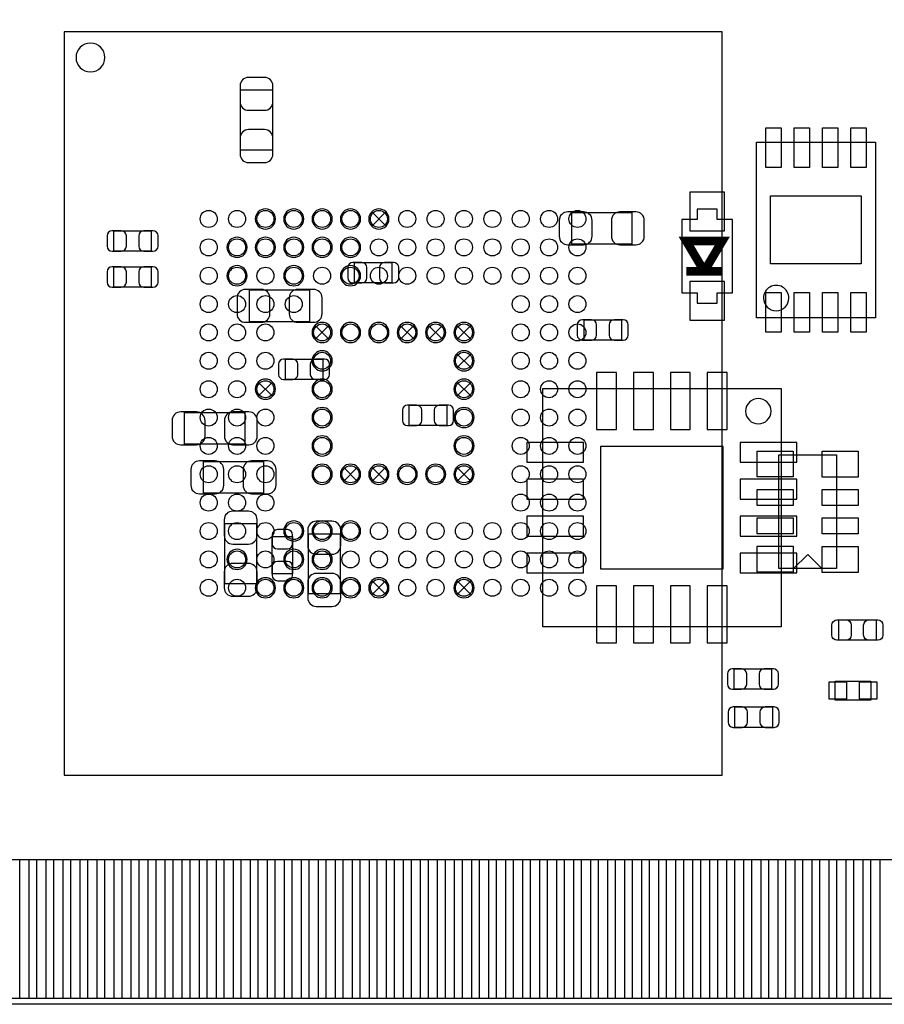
# Model space of a CAD drawing. Extents: x 7.2 to 74.8, y 34 to 67.
# Tile 5 of 7: x 49.3 to 64.6, y 34 to 51.3. Entities that reach past the tile are written whole.
import ezdxf

# ---------------------------------------------------------------- set-up
doc = ezdxf.new("R2010")
doc.units = 0
for name, color, linetype in [('BG_OUTLINE', 80, 'CONTINUOUS'), ('PG_ASSEMBLY_BOTTOM', 30, 'CONTINUOUS'), ('PG_ASSEMBLY_TOP', 253, 'CONTINUOUS'), ('PIN_BOTTOM', 211, 'CONTINUOUS'), ('PIN_TOP', 171, 'CONTINUOUS')]:
    doc.layers.add(name, color=color, linetype=linetype)

msp = doc.modelspace()

# ---------------------------------------------------------------- linework, layer by layer
at = {"layer": 'BG_OUTLINE'}
msp.add_lwpolyline([(74.799952, 55.992776, 0.414214), (72.800972, 53.993796, 0.414214), (74.799952, 51.994816), (74.799952, 33.993836), (23.949152, 33.993836), (23.949152, 37.493956, 0.414214), (23.451312, 37.994336, 0.414214), (22.950932, 37.493956), (22.950932, 33.993836), (7.200392, 33.993836), (7.200392, 51.994816, 0.414214), (9.199372, 53.993796, 0.414214), (7.200392, 55.992776), (7.199884, 66.987928), (74.799952, 66.987928)], format="xyb", close=True, dxfattribs=at)
at = {"layer": 'PG_ASSEMBLY_BOTTOM'}
for points in [[(53.772308, 50.110898), (53.772308, 49.050702), (53.212492, 49.050702), (53.212492, 50.110898)], [(59.048142, 47.950628), (60.108338, 47.950628), (60.108338, 47.390812), (59.048142, 47.390812)], [(60.99048, 47.8282), (60.99048, 46.5328), (61.25972, 46.5328), (61.25972, 46.35246), (61.61024, 46.35246), (61.61024, 46.5328), (61.87948, 46.5328), (61.87948, 47.8282), (61.61024, 47.8282), (61.61024, 48.00854), (61.25972, 48.00854), (61.25972, 47.8282)], [(51.637946, 47.267114), (50.978054, 47.267114), (50.978054, 47.627286), (51.637946, 47.627286)], [(55.879746, 46.708314), (55.219854, 46.708314), (55.219854, 47.068486), (55.879746, 47.068486)], [(51.637946, 46.632114), (50.978054, 46.632114), (50.978054, 46.992286), (51.637946, 46.992286)], [(54.428898, 46.024292), (53.368702, 46.024292), (53.368702, 46.584108), (54.428898, 46.584108)], [(59.266074, 46.060106), (59.925966, 46.060106), (59.925966, 45.699934), (59.266074, 45.699934)], [(54.660546, 45.006514), (54.000654, 45.006514), (54.000654, 45.366686), (54.660546, 45.366686)], [(62.738, 40.64762), (58.537856, 40.64762), (58.537856, 44.847764), (62.738, 44.847764)], [(56.844946, 44.193714), (56.185054, 44.193714), (56.185054, 44.553886), (56.844946, 44.553886)], [(52.225702, 44.425108), (53.285898, 44.425108), (53.285898, 43.865292), (52.225702, 43.865292)], [(52.555902, 43.561508), (53.616098, 43.561508), (53.616098, 43.001692), (52.555902, 43.001692)], [(53.492908, 42.465498), (53.492908, 41.405302), (52.933092, 41.405302), (52.933092, 42.465498)], [(54.129686, 42.239946), (54.129686, 41.580054), (53.769514, 41.580054), (53.769514, 42.239946)], [(54.406292, 41.227502), (54.406292, 42.287698), (54.966108, 42.287698), (54.966108, 41.227502)], [(62.572138, 39.546276), (61.912246, 39.546276), (61.912246, 39.906448), (62.572138, 39.906448)], [(62.585346, 38.874954), (61.925454, 38.874954), (61.925454, 39.235126), (62.585346, 39.235126)]]:
    msp.add_lwpolyline(points, close=True, dxfattribs=at)
at = {"layer": 'PG_ASSEMBLY_BOTTOM', "const_width": 0.1524}
msp.add_lwpolyline([(61.06668, 46.9138), (61.38418, 46.9138), (61.06668, 47.4472), (61.70168, 47.4472), (61.38418, 46.9138), (61.70168, 46.9138)], dxfattribs=at)
at = {"layer": 'PG_ASSEMBLY_BOTTOM'}
for points in [[(62.33795, 44.671234, 0.414144), (62.11443, 44.447714)], [(62.56147, 44.447714, 0.414156), (62.33795, 44.671234)], [(62.11443, 44.447714, 0.414271), (62.33795, 44.224194)], [(62.33795, 44.224194, 0.414144), (62.56147, 44.447714)]]:
    msp.add_lwpolyline(points, format="xyb", dxfattribs=at)
at = {"layer": 'PG_ASSEMBLY_TOP'}
for points in [[(61.699394, 38.035484), (61.699394, 51.135534), (50.099468, 51.135534), (50.099468, 38.035484)], [(64.402716, 46.092364), (62.302644, 46.092364), (62.302644, 49.19218), (64.402716, 49.19218)], [(63.7159, 41.67378), (62.6999, 41.67378), (62.6999, 43.68038), (63.7159, 43.68038)], [(64.414146, 40.769286), (64.414146, 40.409114), (63.754254, 40.409114), (63.754254, 40.769286)], [(63.69304, 39.3573), (63.69304, 39.6875), (64.32296, 39.6875), (64.32296, 39.3573)]]:
    msp.add_lwpolyline(points, close=True, dxfattribs=at)
for points in [[(50.819304, 50.681636, 1), (50.311304, 50.681636, 1), (50.819304, 50.681636)], [(53.827172, 47.835566, 1), (53.471572, 47.835566, 1), (53.827172, 47.835566)], [(54.327044, 47.835566, 1), (53.971444, 47.835566, 1), (54.327044, 47.835566)], [(54.82717, 47.835566, 1), (54.47157, 47.835566, 1), (54.82717, 47.835566)], [(55.327042, 47.835566, 1), (54.971442, 47.835566, 1), (55.327042, 47.835566)], [(55.827168, 47.835566, 1), (55.471568, 47.835566, 1), (55.827168, 47.835566)], [(53.327046, 47.335694, 1), (52.971446, 47.335694, 1), (53.327046, 47.335694)], [(53.827172, 47.335694, 1), (53.471572, 47.335694, 1), (53.827172, 47.335694)], [(54.327044, 47.335694, 1), (53.971444, 47.335694, 1), (54.327044, 47.335694)], [(54.82717, 47.335694, 1), (54.47157, 47.335694, 1), (54.82717, 47.335694)], [(55.327042, 47.335694, 1), (54.971442, 47.335694, 1), (55.327042, 47.335694)], [(53.327046, 46.835568, 1), (52.971446, 46.835568, 1), (53.327046, 46.835568)], [(54.327044, 46.835568, 1), (53.971444, 46.835568, 1), (54.327044, 46.835568)], [(55.327042, 46.835568, 1), (54.971442, 46.835568, 1), (55.327042, 46.835568)], [(62.87643, 46.442376, 1.000103), (62.428882, 46.442122, 0.999897), (62.87643, 46.442376)], [(54.82717, 45.83557, 1), (54.47157, 45.83557, 1), (54.82717, 45.83557)], [(55.327042, 45.83557, 1), (54.971442, 45.83557, 1), (55.327042, 45.83557)], [(55.827168, 45.83557, 1), (55.471568, 45.83557, 1), (55.827168, 45.83557)], [(56.32704, 45.83557, 1), (55.97144, 45.83557, 1), (56.32704, 45.83557)], [(56.827166, 45.83557, 1), (56.471566, 45.83557, 1), (56.827166, 45.83557)], [(57.327038, 45.83557, 1), (56.971438, 45.83557, 1), (57.327038, 45.83557)], [(54.82717, 45.335698, 1), (54.47157, 45.335698, 1), (54.82717, 45.335698)], [(57.327038, 45.335698, 1), (56.971438, 45.335698, 1), (57.327038, 45.335698)], [(53.827172, 44.835572, 1), (53.471572, 44.835572, 1), (53.827172, 44.835572)], [(54.82717, 44.835572, 1), (54.47157, 44.835572, 1), (54.82717, 44.835572)], [(57.327038, 44.835572, 1), (56.971438, 44.835572, 1), (57.327038, 44.835572)], [(54.82717, 44.3357, 1), (54.47157, 44.3357, 1), (54.82717, 44.3357)], [(57.327038, 44.3357, 1), (56.971438, 44.3357, 1), (57.327038, 44.3357)], [(54.82717, 43.835574, 1), (54.47157, 43.835574, 1), (54.82717, 43.835574)], [(57.327038, 43.835574, 1), (56.971438, 43.835574, 1), (57.327038, 43.835574)], [(54.82717, 43.335702, 1), (54.47157, 43.335702, 1), (54.82717, 43.335702)], [(55.327042, 43.335702, 1), (54.971442, 43.335702, 1), (55.327042, 43.335702)], [(55.827168, 43.335702, 1), (55.471568, 43.335702, 1), (55.827168, 43.335702)], [(56.32704, 43.335702, 1), (55.97144, 43.335702, 1), (56.32704, 43.335702)], [(56.827166, 43.335702, 1), (56.471566, 43.335702, 1), (56.827166, 43.335702)], [(57.327038, 43.335702, 1), (56.971438, 43.335702, 1), (57.327038, 43.335702)], [(54.327044, 42.335704, 1), (53.971444, 42.335704, 1), (54.327044, 42.335704)], [(54.82717, 42.335704, 1), (54.47157, 42.335704, 1), (54.82717, 42.335704)], [(55.327042, 42.335704, 1), (54.971442, 42.335704, 1), (55.327042, 42.335704)], [(53.327046, 41.835578, 1), (52.971446, 41.835578, 1), (53.327046, 41.835578)], [(54.327044, 41.835578, 1), (53.971444, 41.835578, 1), (54.327044, 41.835578)], [(54.82717, 41.835578, 1), (54.47157, 41.835578, 1), (54.82717, 41.835578)], [(53.827172, 41.335706, 1), (53.471572, 41.335706, 1), (53.827172, 41.335706)], [(54.327044, 41.335706, 1), (53.971444, 41.335706, 1), (54.327044, 41.335706)], [(54.82717, 41.335706, 1), (54.47157, 41.335706, 1), (54.82717, 41.335706)], [(55.327042, 41.335706, 1), (54.971442, 41.335706, 1), (55.327042, 41.335706)], [(55.827168, 41.335706, 1), (55.471568, 41.335706, 1), (55.827168, 41.335706)], [(57.327038, 41.335706, 1), (56.971438, 41.335706, 1), (57.327038, 41.335706)]]:
    msp.add_lwpolyline(points, format="xyb", dxfattribs=at)
for points in [[(55.774844, 47.961296), (55.774336, 47.961296), (55.523384, 47.710344)], [(55.523638, 47.961042), (55.524146, 47.961042), (55.775098, 47.71009)], [(54.774846, 45.9613), (54.774338, 45.9613), (54.523386, 45.710348)], [(54.52364, 45.961046), (54.524148, 45.961046), (54.7751, 45.710094)], [(56.274716, 45.9613), (56.274208, 45.9613), (56.023256, 45.710348)], [(56.02351, 45.961046), (56.024018, 45.961046), (56.27497, 45.710094)], [(56.774842, 45.9613), (56.774334, 45.9613), (56.523382, 45.710348)], [(56.523636, 45.961046), (56.524144, 45.961046), (56.775096, 45.710094)], [(57.274714, 45.9613), (57.274206, 45.9613), (57.023254, 45.710348)], [(57.023508, 45.961046), (57.024016, 45.961046), (57.274968, 45.710094)], [(57.274714, 45.461428), (57.274206, 45.461428), (57.023254, 45.210476)], [(57.023508, 45.461174), (57.024016, 45.461174), (57.274968, 45.210222)], [(53.774848, 44.961302), (53.77434, 44.961302), (53.523388, 44.71035)], [(53.523642, 44.961048), (53.52415, 44.961048), (53.775102, 44.710096)], [(57.274714, 44.961302), (57.274206, 44.961302), (57.023254, 44.71035)], [(57.023508, 44.961048), (57.024016, 44.961048), (57.274968, 44.710096)], [(55.274718, 43.461432), (55.27421, 43.461432), (55.023258, 43.21048)], [(55.023512, 43.461178), (55.02402, 43.461178), (55.274972, 43.210226)], [(55.774844, 43.461432), (55.774336, 43.461432), (55.523384, 43.21048)], [(55.523638, 43.461178), (55.524146, 43.461178), (55.775098, 43.210226)], [(57.274714, 43.461432), (57.274206, 43.461432), (57.023254, 43.21048)], [(57.023508, 43.461178), (57.024016, 43.461178), (57.274968, 43.210226)], [(63.2079, 41.9227), (62.9539, 41.6687)], [(63.2079, 41.9227), (63.4619, 41.6687)], [(55.774844, 41.461436), (55.774336, 41.461436), (55.523384, 41.210484)], [(55.523638, 41.461182), (55.524146, 41.461182), (55.775098, 41.21023)], [(57.274714, 41.461436), (57.274206, 41.461436), (57.023254, 41.210484)], [(57.023508, 41.461182), (57.024016, 41.461182), (57.274968, 41.21023)]]:
    msp.add_lwpolyline(points, dxfattribs=at)
at = {"layer": 'PIN_BOTTOM'}
for points in [[(53.202332, 50.180748), (53.202332, 49.90084, 0.414846), (53.352446, 49.750726), (53.632354, 49.750726, 0.414846), (53.782468, 49.90084), (53.782468, 50.180748, 0.414846), (53.632354, 50.330862), (53.352446, 50.330862, 0.414846)], [(53.782468, 48.980852), (53.782468, 49.26076, 0.414846), (53.632354, 49.410874), (53.352446, 49.410874, 0.414846), (53.202332, 49.26076), (53.202332, 48.980852, 0.414846), (53.352446, 48.830738), (53.632354, 48.830738, 0.414846)], [(58.978292, 47.380652), (59.2582, 47.380652, 0.414846), (59.408314, 47.530766), (59.408314, 47.810674, 0.414846), (59.2582, 47.960788), (58.978292, 47.960788, 0.414846), (58.828178, 47.810674), (58.828178, 47.530766, 0.414846)], [(60.178188, 47.960788), (59.89828, 47.960788, 0.414846), (59.748166, 47.810674), (59.748166, 47.530766, 0.414846), (59.89828, 47.380652), (60.178188, 47.380652, 0.414846), (60.328302, 47.530766), (60.328302, 47.810674, 0.414846)], [(50.948082, 47.267114), (51.108102, 47.267114, 0.413587), (51.198018, 47.357284), (51.198018, 47.537116, 0.413587), (51.108102, 47.627286), (50.948082, 47.627286, 0.413587), (50.858166, 47.537116), (50.858166, 47.357284, 0.413587)], [(51.667918, 47.627286), (51.507898, 47.627286, 0.413587), (51.417982, 47.537116), (51.417982, 47.357284, 0.413587), (51.507898, 47.267114), (51.667918, 47.267114, 0.413587), (51.757834, 47.357284), (51.757834, 47.537116, 0.413587)], [(55.189882, 46.708314), (55.349902, 46.708314, 0.413587), (55.439818, 46.798484), (55.439818, 46.978316, 0.413587), (55.349902, 47.068486), (55.189882, 47.068486, 0.413587), (55.099966, 46.978316), (55.099966, 46.798484, 0.413587)], [(55.909718, 47.068486), (55.749698, 47.068486, 0.413587), (55.659782, 46.978316), (55.659782, 46.798484, 0.413587), (55.749698, 46.708314), (55.909718, 46.708314, 0.413587), (55.999634, 46.798484), (55.999634, 46.978316, 0.413587)], [(50.948082, 46.632114), (51.108102, 46.632114, 0.413587), (51.198018, 46.722284), (51.198018, 46.902116, 0.413587), (51.108102, 46.992286), (50.948082, 46.992286, 0.413587), (50.858166, 46.902116), (50.858166, 46.722284, 0.413587)], [(51.667918, 46.992286), (51.507898, 46.992286, 0.413587), (51.417982, 46.902116), (51.417982, 46.722284, 0.413587), (51.507898, 46.632114), (51.667918, 46.632114, 0.413587), (51.757834, 46.722284), (51.757834, 46.902116, 0.413587)], [(53.298852, 46.014132), (53.57876, 46.014132, 0.414846), (53.728874, 46.164246), (53.728874, 46.444154, 0.414846), (53.57876, 46.594268), (53.298852, 46.594268, 0.414846), (53.148738, 46.444154), (53.148738, 46.164246, 0.414846)], [(54.498748, 46.594268), (54.21884, 46.594268, 0.414846), (54.068726, 46.444154), (54.068726, 46.164246, 0.414846), (54.21884, 46.014132), (54.498748, 46.014132, 0.414846), (54.648862, 46.164246), (54.648862, 46.444154, 0.414846)], [(59.236102, 45.699934), (59.396122, 45.699934, 0.413587), (59.486038, 45.790104), (59.486038, 45.969936, 0.413587), (59.396122, 46.060106), (59.236102, 46.060106, 0.413587), (59.146186, 45.969936), (59.146186, 45.790104, 0.413587)], [(59.955938, 46.060106), (59.795918, 46.060106, 0.413587), (59.706002, 45.969936), (59.706002, 45.790104, 0.413587), (59.795918, 45.699934), (59.955938, 45.699934, 0.413587), (60.045854, 45.790104), (60.045854, 45.969936, 0.413587)], [(53.970682, 45.006514), (54.130702, 45.006514, 0.413587), (54.220618, 45.096684), (54.220618, 45.276516, 0.413587), (54.130702, 45.366686), (53.970682, 45.366686, 0.413587), (53.880766, 45.276516), (53.880766, 45.096684, 0.413587)], [(54.690518, 45.366686), (54.530498, 45.366686, 0.413587), (54.440582, 45.276516), (54.440582, 45.096684, 0.413587), (54.530498, 45.006514), (54.690518, 45.006514, 0.413587), (54.780434, 45.096684), (54.780434, 45.276516, 0.413587)], [(52.155852, 43.855132), (52.43576, 43.855132, 0.414846), (52.585874, 44.005246), (52.585874, 44.285154, 0.414846), (52.43576, 44.435268), (52.155852, 44.435268, 0.414846), (52.005738, 44.285154), (52.005738, 44.005246, 0.414846)], [(53.355748, 44.435268), (53.07584, 44.435268, 0.414846), (52.925726, 44.285154), (52.925726, 44.005246, 0.414846), (53.07584, 43.855132), (53.355748, 43.855132, 0.414846), (53.505862, 44.005246), (53.505862, 44.285154, 0.414846)], [(56.155082, 44.193714), (56.315102, 44.193714, 0.413587), (56.405018, 44.283884), (56.405018, 44.463716, 0.413587), (56.315102, 44.553886), (56.155082, 44.553886, 0.413587), (56.065166, 44.463716), (56.065166, 44.283884, 0.413587)], [(56.874918, 44.553886), (56.714898, 44.553886, 0.413587), (56.624982, 44.463716), (56.624982, 44.283884, 0.413587), (56.714898, 44.193714), (56.874918, 44.193714, 0.413587), (56.964834, 44.283884), (56.964834, 44.463716, 0.413587)], [(52.486052, 42.991532), (52.76596, 42.991532, 0.414846), (52.916074, 43.141646), (52.916074, 43.421554, 0.414846), (52.76596, 43.571668), (52.486052, 43.571668, 0.414846), (52.335938, 43.421554), (52.335938, 43.141646, 0.414846)], [(53.685948, 43.571668), (53.40604, 43.571668, 0.414846), (53.255926, 43.421554), (53.255926, 43.141646, 0.414846), (53.40604, 42.991532), (53.685948, 42.991532, 0.414846), (53.836062, 43.141646), (53.836062, 43.421554, 0.414846)], [(52.922932, 42.535348), (52.922932, 42.25544, 0.414846), (53.073046, 42.105326), (53.352954, 42.105326, 0.414846), (53.503068, 42.25544), (53.503068, 42.535348, 0.414846), (53.352954, 42.685462), (53.073046, 42.685462, 0.414846)], [(53.769514, 42.269918), (53.769514, 42.109898, 0.413587), (53.859684, 42.019982), (54.039516, 42.019982, 0.413587), (54.129686, 42.109898), (54.129686, 42.269918, 0.413587), (54.039516, 42.359834), (53.859684, 42.359834, 0.413587)], [(54.396132, 42.357548), (54.396132, 42.07764, 0.414846), (54.546246, 41.927526), (54.826154, 41.927526, 0.414846), (54.976268, 42.07764), (54.976268, 42.357548, 0.414846), (54.826154, 42.507662), (54.546246, 42.507662, 0.414846)], [(53.503068, 41.335452), (53.503068, 41.61536, 0.414846), (53.352954, 41.765474), (53.073046, 41.765474, 0.414846), (52.922932, 41.61536), (52.922932, 41.335452, 0.414846), (53.073046, 41.185338), (53.352954, 41.185338, 0.414846)], [(54.129686, 41.550082), (54.129686, 41.710102, 0.413587), (54.039516, 41.800018), (53.859684, 41.800018, 0.413587), (53.769514, 41.710102), (53.769514, 41.550082, 0.413587), (53.859684, 41.460166), (54.039516, 41.460166, 0.413587)], [(54.976268, 41.157652), (54.976268, 41.43756, 0.414846), (54.826154, 41.587674), (54.546246, 41.587674, 0.414846), (54.396132, 41.43756), (54.396132, 41.157652, 0.414846), (54.546246, 41.007538), (54.826154, 41.007538, 0.414846)], [(61.882274, 39.546276), (62.042294, 39.546276, 0.413587), (62.13221, 39.636446), (62.13221, 39.816278, 0.413587), (62.042294, 39.906448), (61.882274, 39.906448, 0.413587), (61.792358, 39.816278), (61.792358, 39.636446, 0.413587)], [(62.60211, 39.906448), (62.44209, 39.906448, 0.413587), (62.352174, 39.816278), (62.352174, 39.636446, 0.413587), (62.44209, 39.546276), (62.60211, 39.546276, 0.413587), (62.692026, 39.636446), (62.692026, 39.816278, 0.413587)], [(61.895482, 38.874954), (62.055502, 38.874954, 0.413587), (62.145418, 38.965124), (62.145418, 39.144956, 0.413587), (62.055502, 39.235126), (61.895482, 39.235126, 0.413587), (61.805566, 39.144956), (61.805566, 38.965124, 0.413587)], [(62.615318, 39.235126), (62.455298, 39.235126, 0.413587), (62.365382, 39.144956), (62.365382, 38.965124, 0.413587), (62.455298, 38.874954), (62.615318, 38.874954, 0.413587), (62.705234, 38.965124), (62.705234, 39.144956, 0.413587)]]:
    msp.add_lwpolyline(points, format="xyb", close=True, dxfattribs=at)
for points in [[(61.73978, 48.3108), (61.13018, 48.3108), (61.13018, 47.625), (61.73978, 47.625)], [(61.740034, 46.736), (61.130434, 46.736), (61.130434, 46.0502), (61.740034, 46.0502)], [(59.837828, 44.127674), (59.837828, 45.127672), (59.487816, 45.127672), (59.487816, 44.127674)], [(60.487814, 44.127674), (60.487814, 45.127672), (60.137802, 45.127672), (60.137802, 44.127674)], [(61.138054, 44.127674), (61.138054, 45.127672), (60.788042, 45.127672), (60.788042, 44.127674)], [(61.78804, 44.127674), (61.78804, 45.127672), (61.438028, 45.127672), (61.438028, 44.127674)], [(59.257946, 43.547792), (59.257946, 43.897804), (58.257948, 43.897804), (58.257948, 43.547792)], [(61.717936, 41.667684), (61.717936, 43.8277), (59.55792, 43.8277), (59.55792, 41.667684)], [(63.018162, 43.547792), (63.018162, 43.897804), (62.018164, 43.897804), (62.018164, 43.547792)], [(59.257946, 42.897806), (59.257946, 43.247818), (58.257948, 43.247818), (58.257948, 42.897806)], [(63.018162, 42.897806), (63.018162, 43.247818), (62.018164, 43.247818), (62.018164, 42.897806)], [(59.257946, 42.247566), (59.257946, 42.597578), (58.257948, 42.597578), (58.257948, 42.247566)], [(63.018162, 42.247566), (63.018162, 42.597578), (62.018164, 42.597578), (62.018164, 42.247566)], [(59.257946, 41.59758), (59.257946, 41.947592), (58.257948, 41.947592), (58.257948, 41.59758)], [(63.018162, 41.59758), (63.018162, 41.947592), (62.018164, 41.947592), (62.018164, 41.59758)], [(59.837828, 40.367458), (59.837828, 41.367456), (59.487816, 41.367456), (59.487816, 40.367458)], [(60.487814, 40.367458), (60.487814, 41.367456), (60.137802, 41.367456), (60.137802, 40.367458)], [(61.138054, 40.367458), (61.138054, 41.367456), (60.788042, 41.367456), (60.788042, 40.367458)], [(61.78804, 40.367458), (61.78804, 41.367456), (61.438028, 41.367456), (61.438028, 40.367458)], [(49.021746, 34.093912), (49.021746, 36.543742), (49.478946, 36.543742), (49.478946, 34.093912)], [(49.621694, 34.093912), (49.621694, 36.543742), (50.078894, 36.543742), (50.078894, 34.093912)], [(50.221896, 34.093912), (50.221896, 36.543742), (50.679096, 36.543742), (50.679096, 34.093912)], [(50.821844, 34.093912), (50.821844, 36.543742), (51.279044, 36.543742), (51.279044, 34.093912)], [(51.421792, 34.093912), (51.421792, 36.543742), (51.878992, 36.543742), (51.878992, 34.093912)], [(52.02174, 34.093912), (52.02174, 36.543742), (52.47894, 36.543742), (52.47894, 34.093912)], [(52.621688, 34.093912), (52.621688, 36.543742), (53.078888, 36.543742), (53.078888, 34.093912)], [(53.22189, 34.093912), (53.22189, 36.543742), (53.67909, 36.543742), (53.67909, 34.093912)], [(53.821838, 34.093912), (53.821838, 36.543742), (54.279038, 36.543742), (54.279038, 34.093912)], [(54.421786, 34.093912), (54.421786, 36.543742), (54.878986, 36.543742), (54.878986, 34.093912)], [(55.021734, 34.093912), (55.021734, 36.543742), (55.478934, 36.543742), (55.478934, 34.093912)], [(55.621682, 34.093912), (55.621682, 36.543742), (56.078882, 36.543742), (56.078882, 34.093912)], [(56.221884, 34.093912), (56.221884, 36.543742), (56.679084, 36.543742), (56.679084, 34.093912)], [(56.821832, 34.093912), (56.821832, 36.543742), (57.279032, 36.543742), (57.279032, 34.093912)], [(57.42178, 34.093912), (57.42178, 36.543742), (57.87898, 36.543742), (57.87898, 34.093912)], [(58.021728, 34.093912), (58.021728, 36.543742), (58.478928, 36.543742), (58.478928, 34.093912)], [(58.621676, 34.093912), (58.621676, 36.543742), (59.078876, 36.543742), (59.078876, 34.093912)], [(59.221878, 34.093912), (59.221878, 36.543742), (59.679078, 36.543742), (59.679078, 34.093912)], [(59.821826, 34.093912), (59.821826, 36.543742), (60.279026, 36.543742), (60.279026, 34.093912)], [(60.421774, 34.093912), (60.421774, 36.543742), (60.878974, 36.543742), (60.878974, 34.093912)], [(61.021722, 34.093912), (61.021722, 36.543742), (61.478922, 36.543742), (61.478922, 34.093912)], [(61.62167, 34.093912), (61.62167, 36.543742), (62.07887, 36.543742), (62.07887, 34.093912)], [(62.221872, 34.093912), (62.221872, 36.543742), (62.679072, 36.543742), (62.679072, 34.093912)], [(62.82182, 34.093912), (62.82182, 36.543742), (63.27902, 36.543742), (63.27902, 34.093912)], [(63.421768, 34.093912), (63.421768, 36.543742), (63.878968, 36.543742), (63.878968, 34.093912)], [(64.021716, 34.093912), (64.021716, 36.543742), (64.478916, 36.543742), (64.478916, 34.093912)]]:
    msp.add_lwpolyline(points, close=True, dxfattribs=at)
at = {"layer": 'PIN_TOP'}
for points in [[(62.737238, 48.741838), (62.467998, 48.741838), (62.467998, 49.442878), (62.737238, 49.442878)], [(63.237364, 48.741838), (62.968124, 48.741838), (62.968124, 49.442878), (63.237364, 49.442878)], [(63.737236, 48.741838), (63.467996, 48.741838), (63.467996, 49.442878), (63.737236, 49.442878)], [(64.237362, 48.741838), (63.968122, 48.741838), (63.968122, 49.442878), (64.237362, 49.442878)], [(64.15278, 48.241712), (64.15278, 47.042832), (62.55258, 47.042832), (62.55258, 48.241712)], [(62.737238, 45.841666), (62.467998, 45.841666), (62.467998, 46.542706), (62.737238, 46.542706)], [(63.237364, 45.841666), (62.968124, 45.841666), (62.968124, 46.542706), (63.237364, 46.542706)], [(63.737236, 45.841666), (63.467996, 45.841666), (63.467996, 46.542706), (63.737236, 46.542706)], [(64.237362, 45.841666), (63.968122, 45.841666), (63.968122, 46.542706), (64.237362, 46.542706)], [(62.9539, 43.28795), (62.3189, 43.28795), (62.3189, 43.74515), (62.9539, 43.74515)], [(64.0969, 43.287188), (63.4619, 43.287188), (63.4619, 43.744388), (64.0969, 43.744388)], [(62.9539, 42.787824), (62.3189, 42.787824), (62.3189, 43.067224), (62.9539, 43.067224)], [(64.0969, 42.787062), (63.4619, 42.787062), (63.4619, 43.066462), (64.0969, 43.066462)], [(62.9539, 42.287698), (62.3189, 42.287698), (62.3189, 42.567098), (62.9539, 42.567098)], [(64.0969, 42.286936), (63.4619, 42.286936), (63.4619, 42.566336), (64.0969, 42.566336)], [(62.9539, 41.609772), (62.3189, 41.609772), (62.3189, 42.066972), (62.9539, 42.066972)], [(64.0969, 41.60647), (63.4619, 41.60647), (63.4619, 42.06367), (64.0969, 42.06367)], [(63.588646, 39.37), (63.588646, 39.6748), (63.893446, 39.6748), (63.893446, 39.37)], [(64.122554, 39.37), (64.122554, 39.6748), (64.427354, 39.6748), (64.427354, 39.37)], [(49.32172, 34.093912), (49.32172, 36.543742), (49.77892, 36.543742), (49.77892, 34.093912)], [(49.921668, 34.093912), (49.921668, 36.543742), (50.378868, 36.543742), (50.378868, 34.093912)], [(50.52187, 34.093912), (50.52187, 36.543742), (50.97907, 36.543742), (50.97907, 34.093912)], [(51.121818, 34.093912), (51.121818, 36.543742), (51.579018, 36.543742), (51.579018, 34.093912)], [(51.721766, 34.093912), (51.721766, 36.543742), (52.178966, 36.543742), (52.178966, 34.093912)], [(52.321714, 34.093912), (52.321714, 36.543742), (52.778914, 36.543742), (52.778914, 34.093912)], [(52.921916, 34.093912), (52.921916, 36.543742), (53.379116, 36.543742), (53.379116, 34.093912)], [(53.521864, 34.093912), (53.521864, 36.543742), (53.979064, 36.543742), (53.979064, 34.093912)], [(54.121812, 34.093912), (54.121812, 36.543742), (54.579012, 36.543742), (54.579012, 34.093912)], [(54.72176, 34.093912), (54.72176, 36.543742), (55.17896, 36.543742), (55.17896, 34.093912)], [(55.321708, 34.093912), (55.321708, 36.543742), (55.778908, 36.543742), (55.778908, 34.093912)], [(55.92191, 34.093912), (55.92191, 36.543742), (56.37911, 36.543742), (56.37911, 34.093912)], [(56.521858, 34.093912), (56.521858, 36.543742), (56.979058, 36.543742), (56.979058, 34.093912)], [(57.121806, 34.093912), (57.121806, 36.543742), (57.579006, 36.543742), (57.579006, 34.093912)], [(57.721754, 34.093912), (57.721754, 36.543742), (58.178954, 36.543742), (58.178954, 34.093912)], [(58.321702, 34.093912), (58.321702, 36.543742), (58.778902, 36.543742), (58.778902, 34.093912)], [(58.921904, 34.093912), (58.921904, 36.543742), (59.379104, 36.543742), (59.379104, 34.093912)], [(59.521852, 34.093912), (59.521852, 36.543742), (59.979052, 36.543742), (59.979052, 34.093912)], [(60.1218, 34.093912), (60.1218, 36.543742), (60.579, 36.543742), (60.579, 34.093912)], [(60.721748, 34.093912), (60.721748, 36.543742), (61.178948, 36.543742), (61.178948, 34.093912)], [(61.321696, 34.093912), (61.321696, 36.543742), (61.778896, 36.543742), (61.778896, 34.093912)], [(61.921898, 34.093912), (61.921898, 36.543742), (62.379098, 36.543742), (62.379098, 34.093912)], [(62.521846, 34.093912), (62.521846, 36.543742), (62.979046, 36.543742), (62.979046, 34.093912)], [(63.121794, 34.093912), (63.121794, 36.543742), (63.578994, 36.543742), (63.578994, 34.093912)], [(63.721742, 34.093912), (63.721742, 36.543742), (64.178942, 36.543742), (64.178942, 34.093912)], [(64.32169, 34.093912), (64.32169, 36.543742), (64.77889, 36.543742), (64.77889, 34.093912)]]:
    msp.add_lwpolyline(points, close=True, dxfattribs=at)
for points in [[(63.724282, 40.769286), (63.884302, 40.769286, -0.413587), (63.974218, 40.679116), (63.974218, 40.499284, -0.413587), (63.884302, 40.409114), (63.724282, 40.409114, -0.413587), (63.634366, 40.499284), (63.634366, 40.679116, -0.413587)], [(64.444118, 40.409114), (64.284098, 40.409114, -0.413587), (64.194182, 40.499284), (64.194182, 40.679116, -0.413587), (64.284098, 40.769286), (64.444118, 40.769286, -0.413587), (64.534034, 40.679116), (64.534034, 40.499284, -0.413587)]]:
    msp.add_lwpolyline(points, format="xyb", close=True, dxfattribs=at)
for centre in [(52.649374, 47.835566), (53.149246, 47.835566), (53.649372, 47.835566), (54.149244, 47.835566), (54.64937, 47.835566), (55.149242, 47.835566), (55.649368, 47.835566), (56.14924, 47.835566), (56.649366, 47.835566), (57.149238, 47.835566), (57.649364, 47.835566), (58.149236, 47.835566), (58.649362, 47.835566), (59.149234, 47.835566), (52.649374, 47.335694), (53.149246, 47.335694), (53.649372, 47.335694), (54.149244, 47.335694), (54.64937, 47.335694), (55.149242, 47.335694), (55.649368, 47.335694), (56.14924, 47.335694), (56.649366, 47.335694), (57.149238, 47.335694), (57.649364, 47.335694), (58.149236, 47.335694), (58.649362, 47.335694), (59.149234, 47.335694), (52.649374, 46.835568), (53.149246, 46.835568), (53.649372, 46.835568), (54.149244, 46.835568), (54.64937, 46.835568), (55.149242, 46.835568), (55.649368, 46.835568), (56.14924, 46.835568), (56.649366, 46.835568), (57.149238, 46.835568), (57.649364, 46.835568), (58.149236, 46.835568), (58.649362, 46.835568), (59.149234, 46.835568), (52.649374, 46.335696), (53.149246, 46.335696), (53.649372, 46.335696), (54.149244, 46.335696), (58.149236, 46.335696), (58.649362, 46.335696), (59.149234, 46.335696), (52.649374, 45.83557), (53.149246, 45.83557), (53.649372, 45.83557), (54.64937, 45.83557), (55.149242, 45.83557), (55.649368, 45.83557), (56.14924, 45.83557), (56.649366, 45.83557), (57.149238, 45.83557), (58.149236, 45.83557), (58.649362, 45.83557), (59.149234, 45.83557), (52.649374, 45.335698), (53.149246, 45.335698), (53.649372, 45.335698), (54.64937, 45.335698), (57.149238, 45.335698), (58.149236, 45.335698), (58.649362, 45.335698), (59.149234, 45.335698), (52.649374, 44.835572), (53.149246, 44.835572), (53.649372, 44.835572), (54.64937, 44.835572), (57.149238, 44.835572), (58.149236, 44.835572), (58.649362, 44.835572), (59.149234, 44.835572), (52.649374, 44.3357), (53.149246, 44.3357), (53.649372, 44.3357), (54.64937, 44.3357), (57.149238, 44.3357), (58.149236, 44.3357), (58.649362, 44.3357), (59.149234, 44.3357), (52.649374, 43.835574), (53.149246, 43.835574), (53.649372, 43.835574), (54.64937, 43.835574), (57.149238, 43.835574), (58.149236, 43.835574), (58.649362, 43.835574), (59.149234, 43.835574), (52.649374, 43.335702), (53.149246, 43.335702), (53.649372, 43.335702), (54.64937, 43.335702), (55.149242, 43.335702), (55.649368, 43.335702), (56.14924, 43.335702), (56.649366, 43.335702), (57.149238, 43.335702), (58.149236, 43.335702), (58.649362, 43.335702), (59.149234, 43.335702), (52.649374, 42.835576), (53.149246, 42.835576), (53.649372, 42.835576), (58.149236, 42.835576), (58.649362, 42.835576), (59.149234, 42.835576), (52.649374, 42.335704), (53.149246, 42.335704), (53.649372, 42.335704), (54.149244, 42.335704), (54.64937, 42.335704), (55.149242, 42.335704), (55.649368, 42.335704), (56.14924, 42.335704), (56.649366, 42.335704), (57.149238, 42.335704), (57.649364, 42.335704), (58.149236, 42.335704), (58.649362, 42.335704), (59.149234, 42.335704), (52.649374, 41.835578), (53.149246, 41.835578), (53.649372, 41.835578), (54.149244, 41.835578), (54.64937, 41.835578), (55.149242, 41.835578), (55.649368, 41.835578), (56.14924, 41.835578), (56.649366, 41.835578), (57.149238, 41.835578), (57.649364, 41.835578), (58.149236, 41.835578), (58.649362, 41.835578), (59.149234, 41.835578), (52.649374, 41.335706), (53.149246, 41.335706), (53.649372, 41.335706), (54.149244, 41.335706), (54.64937, 41.335706), (55.149242, 41.335706), (55.649368, 41.335706), (56.14924, 41.335706), (56.649366, 41.335706), (57.149238, 41.335706), (57.649364, 41.335706), (58.149236, 41.335706), (58.649362, 41.335706), (59.149234, 41.335706)]:
    msp.add_circle(centre, 0.149987, dxfattribs=at)

doc.saveas('drawing.dxf')
